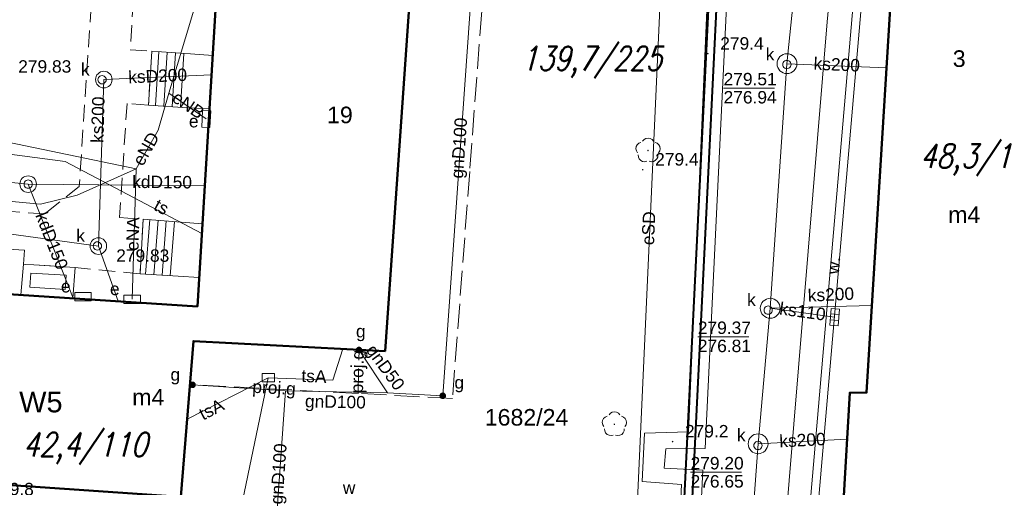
# Model space of a CAD drawing. Extents: x 0 to 6568752, y 0 to 5584302.
# Tile 28 of 57: x 6568405 to 6568464, y 5584003 to 5584032. Entities that reach past the tile are written whole.
import ezdxf
from ezdxf.enums import TextEntityAlignment as Align

# ---------------------------------------------------------------- set-up
doc = ezdxf.new("R2010")
doc.units = 0
doc.header["$PDSIZE"] = 0.75
for name, pattern in [('GAK', [3.5, 2, -0.7, 0.1, -0.7]), ('PRZER2-1', [1.5, 1, -0.5]), ('PRZER3-1', [2, 1.5, -0.5])]:
    doc.linetypes.add(name, pattern=pattern)
doc.layers.get('0').update_dxf_attribs({"linetype": 'CONTINUOUS'})
doc.layers.get('Defpoints').update_dxf_attribs({"linetype": 'CONTINUOUS'})
for name, color, linetype, lineweight in [('alarm', 51, 'CONTINUOUS', 50), ('EGBS', 7, 'CONTINUOUS', 18), ('EGBT', 7, 'CONTINUOUS', 18), ('EGBU', 7, 'CONTINUOUS', 50), ('EGBU_O', 7, 'CONTINUOUS', 50), ('EGDE_O', 7, 'CONTINUOUS', 18), ('GEPADR_O', 7, 'CONTINUOUS', 18), ('GUPPRZ_O', 7, 'CONTINUOUS', 18), ('OTKC', 7, 'CONTINUOUS', 18), ('OTRN', 7, 'CONTINUOUS', 13), ('OTRN_O', 7, 'CONTINUOUS', 13), ('OTWM', 7, 'CONTINUOUS', 18), ('OTWM_O', 7, 'CONTINUOUS', 18), ('ramka sekcji', 7, 'CONTINUOUS', 18), ('siec', 7, 'GAK', 70), ('SUPK', 7, 'CONTINUOUS', 18), ('SUPW', 7, 'CONTINUOUS', 18), ('SUPW_O', 7, 'CONTINUOUS', 18)]:
    doc.layers.add(name, color=color, linetype=linetype, lineweight=lineweight)
for name, color, linetype, lineweight, true_color in [('OTZL', 7, 'CONTINUOUS', 18, 0x008000), ('SUCP', 7, 'CONTINUOUS', 18, 0xd200d2), ('SUEP', 1, 'CONTINUOUS', 18, 0xff0000), ('SUEP_O', 1, 'CONTINUOUS', 18, 0xff0000), ('SUES', 1, 'CONTINUOUS', 18, 0xff0000), ('SUES_O', 1, 'CONTINUOUS', 18, 0xff0000), ('SUGP', 7, 'CONTINUOUS', 18, 0xbfbf00), ('SUGP_O', 7, 'CONTINUOUS', 18, 0xbfbf00), ('SUGU', 7, 'CONTINUOUS', 18, 0xbfbf00), ('SUGU_O', 7, 'CONTINUOUS', 18, 0xbfbf00), ('SUGW', 7, 'CONTINUOUS', 18, 0xbfbf00), ('SUGW_O', 7, 'CONTINUOUS', 18, 0xbfbf00), ('SUKK', 7, 'CONTINUOUS', 18, 0x803300), ('SUKP', 7, 'CONTINUOUS', 18, 0x803300), ('SUKP_O', 7, 'CONTINUOUS', 18, 0x803300), ('SUTP', 7, 'CONTINUOUS', 18, 0xff9100), ('SUTP_O', 7, 'CONTINUOUS', 18, 0xff9100), ('SUWW_O', 5, 'CONTINUOUS', 18, 0x0000ff)]:
    doc.layers.add(name, color=color, linetype=linetype, lineweight=lineweight, true_color=true_color)
doc.styles.add('Arial', font='arial.ttf')
doc.styles.add('GEO-INFO', font='arial.ttf')
doc.styles.add('UZBROJENIE', font='SIMPLEX.shx', dxfattribs={"width": 0.8, "oblique": 15.00003, "height": 0.9})
doc.dimstyles.get("Standard").update_dxf_attribs({"dimtxt": 0.18, "dimasz": 0.18, "dimexe": 0.18, "dimexo": 0.0625, "dimgap": 0.09, "dimtad": 0, "dimtih": 1, "dimtoh": 1, "dimdec": 4, "dimzin": 0, "dimdsep": 46, "dimtxsty": 'Standard', "dimcen": 0.09, "dimadec": 0, "dimazin": 0, "dimtfac": 1, "dimtdec": 4, "dimtofl": 0, "dimtmove": 0, "dimatfit": 3, "dimfxl": 0, "dimtolj": 1, "dimtzin": 0, "dimarcsym": 0})

# ---------------------------------------------------------------- blocks, each defined once
blk = doc.blocks.new('D_GSPWPN1')
blk.add_hatch(color=0).paths.add_polyline_path([(-0.045, 0), (-0.043467, -0.011647), (-0.038971, -0.0225), (-0.03182, -0.03182), (-0.0225, -0.038971), (-0.011647, -0.043467), (0, -0.045), (0.011647, -0.043467), (0.0225, -0.038971), (0.03182, -0.03182), (0.038971, -0.0225), (0.043467, -0.011647), (0.045, 0), (0.043467, 0.011647), (0.038971, 0.0225), (0.03182, 0.03182), (0.0225, 0.038971), (0.011647, 0.043467), (0, 0.045), (-0.011647, 0.043467), (-0.0225, 0.038971), (-0.03182, 0.03182), (-0.038971, 0.0225), (-0.043467, 0.011647)])
blk = doc.blocks.new('D_GSPRDL1')
blk.add_hatch(color=0).paths.add_polyline_path([(0, -0.045), (0.013906, -0.042798), (0.02645, -0.036406), (0.036406, -0.02645), (0.042798, -0.013906), (0.045, 0), (0.042798, 0.013906), (0.036406, 0.02645), (0.02645, 0.036406), (0.013906, 0.042798), (0, 0.045), (-0.013906, 0.042798), (-0.02645, 0.036406), (-0.036406, 0.02645), (-0.042798, 0.013906), (-0.045, 0), (-0.042798, -0.013906), (-0.036406, -0.02645), (-0.02645, -0.036406), (-0.013906, -0.042798)])
at = {"color": 0}
for points in [[(-0.324277, 0.563333), (-0.240553, 0.662679), (-0.127956, 0.727494), (0, 0.75), (0.127956, 0.727494), (0.240553, 0.662679), (0.324277, 0.563333)], [(-0.635969, -0.134326), (-0.70458, -0.024001), (-0.731429, 0.103115), (-0.713292, 0.231763), (-0.652348, 0.346501), (-0.55591, 0.433559), (-0.435555, 0.482485)], [(0.435555, 0.482485), (0.55591, 0.433559), (0.652348, 0.346501), (0.713292, 0.231763), (0.731429, 0.103115), (0.70458, -0.024001), (0.635969, -0.134326)], [(-0.068773, -0.646351), (-0.194901, -0.677512), (-0.324092, -0.663766), (-0.440839, -0.606763), (-0.531129, -0.513345), (-0.584125, -0.394725), (-0.593465, -0.265141)], [(0.593465, -0.265141), (0.584125, -0.394725), (0.531129, -0.513345), (0.440839, -0.606763), (0.324092, -0.663766), (0.194901, -0.677512), (0.068773, -0.646351)]]:
    blk.add_lwpolyline(points, dxfattribs=at)
blk = doc.blocks.new('D_GUPIKP1_3')
at = {"color": 0}
blk.add_lwpolyline([(0.375, -0.25), (-0.375, -0.25), (-0.375, 0.25), (0.375, 0.25)], close=True, dxfattribs=at)
blk = doc.blocks.new('D_GUPESE1')
at = {"color": 0}
blk.add_lwpolyline([(-0.5, -0.25), (-0.5, 0.25), (0.5, 0.25), (0.5, -0.25)], close=True, dxfattribs=at)
blk = doc.blocks.new('D_GUPIWZ1_1')
at = {"color": 0}
blk.add_lwpolyline([(0, 0.25), (0.064705, 0.241481), (0.125, 0.216506), (0.176777, 0.176777), (0.216506, 0.125), (0.241481, 0.064705), (0.25, 0), (0.241481, -0.064705), (0.216506, -0.125), (0.176777, -0.176777), (0.125, -0.216506), (0.064705, -0.241481), (0, -0.25), (-0.064705, -0.241481), (-0.125, -0.216506), (-0.176777, -0.176777), (-0.216506, -0.125), (-0.241481, -0.064705), (-0.25, 0), (-0.241481, 0.064705), (-0.216506, 0.125), (-0.176777, 0.176777), (-0.125, 0.216506), (-0.064705, 0.241481)], close=True, dxfattribs=at)
blk = doc.blocks.new('D_GUPKKS1')
at = {"color": 0}
blk.add_lwpolyline([(0.5, -0.25), (-0.5, -0.25), (-0.5, 0.25), (0.5, 0.25)], close=True, dxfattribs=at)
for points in [[(-0.175, -0.25), (-0.175, 0.25)], [(0.175, -0.25), (0.175, 0.25)]]:
    blk.add_lwpolyline(points, dxfattribs=at)
blk = doc.blocks.new('D_GUPGZA1')
blk.add_hatch(color=0).paths.add_polyline_path([(-0.2, 0), (-0.193185, -0.051764), (-0.173205, -0.1), (-0.141421, -0.141421), (-0.1, -0.173205), (-0.051764, -0.193185), (0, -0.2), (0.051764, -0.193185), (0.1, -0.173205), (0.141421, -0.141421), (0.173205, -0.1), (0.193185, -0.051764), (0.2, 0), (0.193185, 0.051764), (0.173205, 0.1), (0.141421, 0.141421), (0.1, 0.173205), (0.051764, 0.193185), (0, 0.2), (-0.051764, 0.193185), (-0.1, 0.173205), (-0.141421, 0.141421), (-0.173205, 0.1), (-0.193185, 0.051764)])
blk = doc.blocks.new('D_GUPGUT1')
blk.add_hatch(color=0).paths.add_polyline_path([(-0.2, 0), (-0.193185, -0.051764), (-0.173205, -0.1), (-0.141421, -0.141421), (-0.1, -0.173205), (-0.051764, -0.193185), (0, -0.2), (0.051764, -0.193185), (0.1, -0.173205), (0.141421, -0.141421), (0.173205, -0.1), (0.193185, -0.051764), (0.2, 0), (0.193185, 0.051764), (0.173205, 0.1), (0.141421, 0.141421), (0.1, 0.173205), (0.051764, 0.193185), (0, 0.2), (-0.051764, 0.193185), (-0.1, 0.173205), (-0.141421, 0.141421), (-0.173205, 0.1), (-0.193185, 0.051764)])
blk = doc.blocks.new('*D45')
at = {"layer": 'Defpoints', "color": 0, "lineweight": 40}
for p in [(6568647.5, 5584150), (6568650, 5584150), (0, 0)]:
    blk.add_point(p, dxfattribs=at)
at = {"layer": 'ramka sekcji', "color": 0, "lineweight": -2}
blk.add_line((6568649.938, 5584150), (6568647.5, 5584150), dxfattribs=at)
at = {"layer": 'ramka sekcji', "color": 0, "insert": (6568644.106, 5584150), "char_height": 0.75, "attachment_point": 5, "style": 'GEO-INFO'}
blk.add_mtext('\\A1;5584150.0000', dxfattribs=at)
blk = doc.blocks.new('*D46')
at = {"layer": 'Defpoints', "color": 0, "lineweight": 40}
for p in [(6568650, 5584152.5), (6568650, 5584150), (0, 0)]:
    blk.add_point(p, dxfattribs=at)
at = {"layer": 'ramka sekcji', "color": 0, "lineweight": -2}
blk.add_line((6568650, 5584150.062), (6568650, 5584152.5), dxfattribs=at)
at = {"layer": 'ramka sekcji', "color": 0, "insert": (6568650, 5584155.896), "char_height": 0.75, "attachment_point": 5, "rotation": 90, "style": 'GEO-INFO'}
blk.add_mtext('\\A1;6568650.0000', dxfattribs=at)

msp = doc.modelspace()

# ---------------------------------------------------------------- linework, layer by layer
at = {"layer": 'EGBS', "color": 0, "linetype": 'Continuous', "lineweight": 18, "elevation": 10.18}
for points in [[(6568412.64, 5584029.74), (6568412.44, 5584026.48), (6568414.79, 5584026.33), (6568416.11964, 5584026.26002), (6568416.31631, 5584029.47028), (6568414.98, 5584029.57)], [(6568411.93, 5584016.31), (6568412.12, 5584019.61), (6568414.41, 5584019.43), (6568415.69511, 5584019.33038), (6568415.49722, 5584016.10015), (6568414.24, 5584016.17)]]:
    msp.add_lwpolyline(points, close=True, dxfattribs=at)
for points in [[(6568412.86652, 5584026.45278), (6568413.07433, 5584029.70845)], [(6568413.36551, 5584026.42093), (6568413.57304, 5584029.67222)], [(6568413.86449, 5584026.38907), (6568414.07174, 5584029.63598)], [(6568414.36348, 5584026.35722), (6568414.57045, 5584029.59975)], [(6568412.51731, 5584019.57877), (6568412.25881, 5584016.29007)], [(6568413.01577, 5584019.53959), (6568412.75797, 5584016.25982)], [(6568413.51423, 5584019.50041), (6568413.25713, 5584016.22957)], [(6568414.01269, 5584019.46123), (6568413.7563, 5584016.19932)]]:
    msp.add_lwpolyline(points, dxfattribs=at)
at = {"layer": 'EGBT', "color": 0, "linetype": 'Continuous', "lineweight": 18, "elevation": 10.18}
for points in [[(6568404.74, 5584015.03978), (6568404.89, 5584016.89), (6568408.02, 5584016.69), (6568407.86981, 5584014.83707)], [(6568405.27943, 5584015.50589), (6568405.34864, 5584016.35967), (6568407.48054, 5584016.22345), (6568407.41119, 5584015.36782)]]:
    msp.add_lwpolyline(points, close=True, dxfattribs=at)
at = {"layer": 'EGBU', "color": 0, "linetype": 'Continuous', "lineweight": 50, "elevation": 10.18}
for points in [[(6568457.96, 5584044.72), (6568458.31, 5584050.79), (6568469.73, 5584050.1), (6568467.17, 5584008.53), (6568466.28, 5584008.57), (6568464.89, 5583988.75), (6568453.62, 5583989.49), (6568454.76, 5584009.14), (6568455.78, 5584009.15)], [(6568396.53, 5584004.09), (6568397.48, 5584015.51), (6568415.39, 5584014.35), (6568416.69, 5584035.57), (6568428.33, 5584034.73), (6568426.72, 5584011.65), (6568415.15381, 5584012.25266), (6568414.4, 5584002.86)]]:
    msp.add_lwpolyline(points, close=True, dxfattribs=at)
at = {"layer": 'GUPPRZ_O', "color": 0, "linetype": 'Continuous', "lineweight": 13, "elevation": 10.8, "flags": 128}
for points in [[(6568447.15079, 5584027.5064), (6568450.23079, 5584027.5064)], [(6568445.59833, 5584012.51363), (6568448.67833, 5584012.51363)], [(6568445.15897, 5584004.34863), (6568448.23897, 5584004.34863)]]:
    msp.add_lwpolyline(points, dxfattribs=at)
at = {"layer": 'OTKC', "color": 0, "linetype": 'PRZER2-1', "lineweight": 18, "elevation": 10.18}
msp.add_lwpolyline([(6568450.91, 5584064.03), (6568450.63, 5584062.71), (6568450.71, 5584061.92), (6568458.36, 5584057.68), (6568458.24, 5584055.28), (6568457.29, 5584055.47), (6568434.64, 5584050.06), (6568413.46, 5584051.34), (6568412.67, 5584050.77), (6568411.34, 5584029.82), (6568412.64, 5584029.74), (6568412.44, 5584026.48), (6568411.15, 5584026.59), (6568410.69, 5584019.7), (6568412.12, 5584019.61), (6568411.93, 5584016.31), (6568408.02, 5584016.69), (6568404.89, 5584016.89), (6568404.95, 5584017.73), (6568381.28, 5584019.4)], dxfattribs=at)
msp.add_lwpolyline([(6568409.45, 5584045.43), (6568409.72, 5584045.44), (6568409.14, 5584035.45), (6568408.45, 5584034.8), (6568406.31, 5584035.04), (6568406.18, 5584033.41), (6568408.31, 5584033.41), (6568408.99, 5584032.48), (6568408.26, 5584021.58), (6568406.17, 5584019.92), (6568397.43, 5584020.57), (6568398.22, 5584030.72)], close=True, dxfattribs=at)
at = {"layer": 'OTWM', "color": 0, "linetype": 'Continuous', "lineweight": 18, "elevation": 10.06}
for points in [[(6568451.30093, 5583990.12154), (6568455.92093, 5584043.54154)], [(6568451.79907, 5583990.07846), (6568456.41907, 5584043.49846)]]:
    msp.add_lwpolyline(points, dxfattribs=at)
at = {"layer": 'siec', "linetype": 'ByBlock', "lineweight": 40}
for p, q in [((6568444.3839, 5583994.60146), (6568449.1148, 5584090.92644)), ((6568444.8496, 5583994.06937), (6568449.5805, 5584090.39435))]:
    msp.add_line(p, q, dxfattribs=at)
at = {"layer": 'SUCP', "color": 0, "linetype": 'Continuous', "lineweight": 18, "elevation": 10.14}
for points in [[(6568443.67759, 5583983.5973), (6568444.60792, 5584003.60668), (6568442.23031, 5584003.78912), (6568442.37542, 5584006.71277), (6568445.02385, 5584006.77743), (6568447.76431, 5584069.6426), (6568445.65005, 5584069.72503), (6568445.82244, 5584073.37558), (6568448.23829, 5584073.32442), (6568448.83942, 5584089.2927)], [(6568444.86243, 5583983.49634), (6568445.90621, 5584004.4756), (6568443.55985, 5584004.59751), (6568443.66659, 5584005.75548), (6568446.04145, 5584005.78609), (6568449.17754, 5584070.73059), (6568447.00832, 5584070.81245), (6568447.07333, 5584072.15733), (6568449.07717, 5584072.12825), (6568449.94877, 5584089.2063)]]:
    msp.add_lwpolyline(points, dxfattribs=at)
at = {"layer": 'SUEP', "color": 0, "linetype": 'Continuous', "lineweight": 18, "elevation": 10.14}
for points in [[(6568395.78525, 5584060.01062), (6568394.9184, 5584025.40371), (6568403.43978, 5584024.36028), (6568411.69711, 5584022.65069)], [(6568413.67681, 5584027.20431), (6568418.08015, 5584041.84343), (6568445.26157, 5584040.49156), (6568445.53875, 5584052.03702), (6568457.5594, 5584052.48944)], [(6568461.96392, 5584050.56923), (6568462.1777, 5584051.59338), (6568455.34395, 5584051.84535), (6568453.40597, 5584031.5088), (6568450.53309, 5583996.80907), (6568448.53546, 5583966.36094), (6568408.78897, 5583972.06926), (6568392.59187, 5583974.08072), (6568365.19254, 5583976.97792)], [(6568444.01192, 5584047.82702), (6568441.38542, 5583990.29269), (6568440.95352, 5583979.26726), (6568466.45054, 5583975.60951), (6568466.39316, 5583974.00964), (6568466.2272, 5583973.46246), (6568467.21386, 5583948.20619), (6568536.11292, 5583940.91441), (6568541.52968, 5583940.57618), (6568547.44455, 5583941.31845), (6568547.39903, 5583950.90062), (6568548.75489, 5583954.02615)], [(6568411.69711, 5584022.65069), (6568413.01929, 5584024.97191), (6568413.67681, 5584027.20431)], [(6568413.67681, 5584027.20431), (6568415.93, 5584025.65)], [(6568353.39531, 5584024.78965), (6568367.92826, 5584023.86683), (6568384.63693, 5584022.51201), (6568405.92421, 5584020.51614), (6568408.12743, 5584021.05457), (6568411.69711, 5584022.65069)], [(6568411.69711, 5584022.65069), (6568411.45, 5584014.78)]]:
    msp.add_lwpolyline(points, dxfattribs=at)
at = {"layer": 'SUGP', "linetype": 'PRZER3-1', "lineweight": 18, "elevation": 10.14}
for points in [[(6568443.88641, 5584066.51975), (6568443.72414, 5584062.22925), (6568443.21709, 5584048.83953), (6568433.04301, 5584038.55306), (6568432.86106, 5584036.14952), (6568431.82595, 5584022.47563), (6568430.79083, 5584008.80175), (6568425.09346, 5584009.09886)], [(6568425.09346, 5584009.09886), (6568425.14757, 5584011.73193)], [(6568425.09346, 5584009.09886), (6568414.94353, 5584009.63256)]]:
    msp.add_lwpolyline(points, dxfattribs=at)
at = {"layer": 'SUGP', "linetype": 'Continuous', "lineweight": 18, "elevation": 10.14}
for points in [[(6568443.09135, 5584062.13219), (6568442.91103, 5584049.74296), (6568432.31396, 5584038.82759), (6568430.19977, 5584008.96016), (6568426.86624, 5584009.13821), (6568420.71721, 5584009.26097), (6568420.00537, 5583999.23606), (6568399.8317, 5584000.64916), (6568398.79, 5584000.83), (6568378.45287, 5584002.14573), (6568369.70734, 5584002.75806), (6568368.25098, 5584002.86003), (6568324.94601, 5584006.99931), (6568325.04379, 5584016.05039)], [(6568426.86624, 5584009.13821), (6568425.14688, 5584011.71853)], [(6568420.71721, 5584009.26097), (6568415.1, 5584009.62)]]:
    msp.add_lwpolyline(points, dxfattribs=at)
at = {"layer": 'SUKP', "color": 0, "linetype": 'Continuous', "lineweight": 18, "elevation": 10.14}
for points in [[(6568452.3056, 5584042.0096), (6568450.97527, 5584028.98349), (6568449.9658, 5584014.23627), (6568449.23205, 5584006.06716), (6568448.14265, 5583991.36195), (6568445.77966, 5583955.21846)], [(6568456.98, 5584028.72989), (6568450.97527, 5584028.98349)], [(6568416.24523, 5584028.30998), (6568409.74863, 5584028.02273)], [(6568409.74863, 5584028.02273), (6568409.41724, 5584017.98555)], [(6568405.17956, 5584021.72082), (6568394.37511, 5584022.78165), (6568371.94482, 5584027.33289)], [(6568407.89209, 5584014.83563), (6568405.17956, 5584021.72082)], [(6568415.83579, 5584021.62668), (6568405.17956, 5584021.72082)], [(6568409.41724, 5584017.98555), (6568399.60863, 5584019.32464), (6568395.17594, 5584019.62492), (6568382.2321, 5584011.95303)], [(6568410.61935, 5584014.65899), (6568409.41724, 5584017.98555)], [(6568456.10202, 5584014.4043), (6568449.9658, 5584014.23627)], [(6568453.85, 5584013.7), (6568449.9658, 5584014.23627)], [(6568454.59825, 5584006.35195), (6568449.23205, 5584006.06716)]]:
    msp.add_lwpolyline(points, dxfattribs=at)
at = {"layer": 'SUPK', "color": 0, "linetype": 'Continuous', "lineweight": 18, "elevation": 10.14}
for points in [[(6568450.97527, 5584028.38349, -1), (6568450.97527, 5584029.58349, -1)], [(6568409.74863, 5584027.52273, -1), (6568409.74863, 5584028.52273, -1)], [(6568405.17956, 5584021.22082, -1), (6568405.17956, 5584022.22082, -1)], [(6568409.41724, 5584017.48555, -1), (6568409.41724, 5584018.48555, -1)], [(6568449.9658, 5584013.63627, -1), (6568449.9658, 5584014.83627, -1)], [(6568449.23205, 5584005.46716, -1), (6568449.23205, 5584006.66716, -1)]]:
    msp.add_lwpolyline(points, format="xyb", close=True, dxfattribs=at)
at = {"layer": 'SUTP', "color": 0, "linetype": 'Continuous', "lineweight": 18, "elevation": 10.14}
for points in [[(6568415.65913, 5584018.74295), (6568407.4212, 5584023.08563), (6568401.12813, 5584023.90861)], [(6568419.67, 5584010.05), (6568423.56245, 5584009.89258), (6568424.17023, 5584011.78286)], [(6568375.40989, 5584000.51141), (6568394.02807, 5583999.98126), (6568417.21182, 5583998.26984), (6568419.67, 5584010.05)], [(6568414.77564, 5584007.54057), (6568419.67, 5584010.05)]]:
    msp.add_lwpolyline(points, dxfattribs=at)

# ---------------------------------------------------------------- block references
at = {"layer": 'OTRN', "color": 0, "linetype": 'Continuous', "lineweight": 13}
for p in [(6568446.2, 5584029.58, 10.08), (6568442.27, 5584022.59, 10.08), (6568444.07, 5584006.2, 10.08)]:
    msp.add_blockref('D_GSPWPN1', p, dxfattribs=at)
at = {"layer": 'OTZL', "color": 0, "linetype": 'Continuous', "lineweight": 18}
for p in [(6568442.59, 5584023.75, 10.12), (6568440.56, 5584007.24, 10.12)]:
    msp.add_blockref('D_GSPRDL1', p, dxfattribs=at)
at = {"layer": 'SUES', "color": 0, "linetype": 'Continuous', "lineweight": 18, "rotation": 86.77115033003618}
msp.add_blockref('D_GUPESE1', (6568415.93, 5584025.65, 10.16), dxfattribs=at)
at = {"layer": 'SUES', "color": 0, "linetype": 'Continuous', "lineweight": 18}
for p in [(6568408.49, 5584014.94, 10.16), (6568411.45, 5584014.78, 10.16)]:
    msp.add_blockref('D_GUPESE1', p, dxfattribs=at)
at = {"layer": 'SUGU', "linetype": 'Continuous', "lineweight": 18}
msp.add_blockref('D_GUPGUT1', (6568430.19977, 5584008.96016, 10.16), dxfattribs=at)
at = {"layer": 'SUGW', "linetype": 'Continuous', "lineweight": 18}
for p in [(6568425.14688, 5584011.71853, 10.16), (6568415.1, 5584009.62, 10.16)]:
    msp.add_blockref('D_GUPGZA1', p, dxfattribs=at)
at = {"layer": 'SUKK', "color": 0, "linetype": 'Continuous', "lineweight": 18, "rotation": 85.7258035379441}
msp.add_blockref('D_GUPKKS1', (6568453.85, 5584013.7, 10.16), dxfattribs=at)
at = {"layer": 'SUPK', "color": 0, "linetype": 'Continuous', "lineweight": 18}
msp.add_blockref('D_GUPIKP1_3', (6568419.67, 5584010.05, 10.16), dxfattribs=at)
at = {"layer": 'SUPW', "color": 0, "linetype": 'Continuous', "lineweight": 18}
for p in [(6568450.96993, 5584028.93151, 10.18), (6568409.63871, 5584028.01875, 10.18), (6568405.17956, 5584021.72082, 10.18), (6568409.35789, 5584017.9944, 10.18), (6568449.84068, 5584014.12588, 10.18), (6568449.2258, 5584005.96735, 10.18)]:
    msp.add_blockref('D_GUPIWZ1_1', p, dxfattribs=at)

# ---------------------------------------------------------------- texts
at = {"layer": 'alarm', "color": 0, "lineweight": 30, "style": 'UZBROJENIE', "oblique": 15.00003, "width": 0.8}
for s, p in [('139,7/225', (6568434.93857, 5584028.58069, 10.18)), ('48,3/110', (6568459.00169, 5584022.69839)), ('42,4/110', (6568404.85729, 5584005.2977))]:
    msp.add_text(s, height=1.44, dxfattribs=at).set_placement(p)
at = {"layer": 'alarm', "color": 0, "linetype": 'Continuous', "lineweight": 30, "style": 'GEO-INFO'}
msp.add_text('W5', height=1.25, dxfattribs=at).set_placement((6568405.94648, 5584008.57679, 0.62), align=Align.MIDDLE)
at = {"layer": 'EGBU_O', "color": 0, "linetype": 'Continuous', "lineweight": 0, "style": 'Arial'}
for p in [(6568461.675, 5584019.38045, 10.8), (6568412.43, 5584008.37521, 10.8)]:
    msp.add_text('m4', height=1, dxfattribs=at).set_placement(p, align=Align.CENTER)
at = {"layer": 'EGDE_O', "color": 0, "linetype": 'Continuous', "style": 'Arial'}
msp.add_text('1682/24', height=1, dxfattribs=at).set_placement((6568435.2599, 5584007.16155, 10.8), align=Align.CENTER)
at = {"layer": 'GEPADR_O', "color": 0, "linetype": 'Continuous', "lineweight": 0, "style": 'Arial'}
for s, p in [('3', (6568460.98187, 5584028.78798, 10.8)), ('19', (6568423.21664, 5584025.39293, 10.8))]:
    msp.add_text(s, height=1, dxfattribs=at).set_placement(p)
at = {"layer": 'GUPPRZ_O', "color": 0, "linetype": 'Continuous', "lineweight": 0, "style": 'Arial'}
for s, p in [('279.83', (6568404.57922, 5584028.44091, 10.8)), ('279.51', (6568447.15079, 5584027.6789, 10.8)), ('276.94', (6568447.15079, 5584026.5839, 10.8)), ('279.83', (6568410.49351, 5584017.03833, 10.8)), ('279.37', (6568445.59833, 5584012.68613, 10.8)), ('276.81', (6568445.59833, 5584011.59113, 10.8)), ('279.20', (6568445.15897, 5584004.52113, 10.8)), ('276.65', (6568445.15897, 5584003.42613, 10.8))]:
    msp.add_text(s, height=0.75, dxfattribs=at).set_placement(p)
at = {"layer": 'OTRN_O', "color": 0, "linetype": 'Continuous', "lineweight": 0, "style": 'Arial'}
for s, p in [('279.4', (6568446.95, 5584029.83, 10.8)), ('279.4', (6568443.02, 5584022.84, 10.8)), ('279.2', (6568444.82, 5584006.45, 10.8)), ('279.8', (6568402.9, 5584002.96, 10.8))]:
    msp.add_text(s, height=0.75, dxfattribs=at).set_placement(p)
at = {"layer": 'OTWM_O', "color": 0, "linetype": 'Continuous', "lineweight": 0, "style": 'Arial'}
msp.add_text('w.', height=0.75, rotation=85.0571007, dxfattribs=at).set_placement((6568454.15239, 5584016.78471, 10.8), align=Align.CENTER)
at = {"layer": 'SUEP_O', "color": 0, "linetype": 'Continuous', "lineweight": 0, "style": 'Arial'}
for s, rotation, p in [('eNB', 325.4011542, (6568414.63676, 5584026.18558, 10.8)), ('eND', 60.3340289, (6568412.61321, 5584023.66604, 10.8)), ('eSD', 87.3862225, (6568442.99184, 5584019.04647, 10.8)), ('eNA', 88.2016925, (6568411.86689, 5584018.70613, 10.8))]:
    msp.add_text(s, height=0.75, rotation=rotation, dxfattribs=at).set_placement(p, align=Align.CENTER)
at = {"layer": 'SUES_O', "color": 0, "linetype": 'Continuous', "lineweight": 0, "style": 'Arial'}
for p in [(6568415.46351, 5584025.1418, 10.8), (6568407.74, 5584015.19, 10.8), (6568410.7, 5584015.03, 10.8)]:
    msp.add_text('e', height=0.75, dxfattribs=at).set_placement(p, align=Align.RIGHT)
at = {"layer": 'SUGP_O', "linetype": 'Continuous', "lineweight": 0, "style": 'Arial'}
for s, rotation, p in [('gnD100', 85.9510359, (6568431.54961, 5584023.87315, 10.8)), ('proj.g', 88.8226386, (6568425.41393, 5584010.40936, 10.8)), ('gnD50', 306.3113971, (6568426.44851, 5584010.45245, 10.8)), ('proj.g', 356.9900586, (6568420.00309, 5584009.07263, 10.8)), ('gnD100', 358.8563029, (6568423.71575, 5584008.22766, 10.8)), ('gnD100', 85.9384137, (6568420.65403, 5584004.22773, 10.8))]:
    msp.add_text(s, height=0.75, rotation=rotation, dxfattribs=at).set_placement(p, align=Align.CENTER)
at = {"layer": 'SUGU_O', "linetype": 'Continuous', "lineweight": 0, "style": 'Arial'}
msp.add_text('g', height=0.75, dxfattribs=at).set_placement((6568431.48884, 5584009.39184, 10.8), align=Align.RIGHT)
at = {"layer": 'SUGW_O', "linetype": 'Continuous', "lineweight": 0, "style": 'Arial'}
for p in [(6568425.54813, 5584012.47645, 10.8), (6568414.35, 5584009.87, 10.8)]:
    msp.add_text('g', height=0.75, dxfattribs=at).set_placement(p, align=Align.RIGHT)
at = {"layer": 'SUKP_O', "color": 0, "linetype": 'Continuous', "lineweight": 0, "style": 'Arial'}
for s, rotation, p in [('ks200', 357.5816213, (6568453.96525, 5584028.56347, 10.8)), ('ksD200', 2.5317225, (6568413.0099, 5584027.87317, 10.8)), ('ks200', 88.3953966, (6568409.75738, 5584025.59508, 10.8)), ('kdD150', 359.4938532, (6568413.25992, 5584021.47583, 10.8)), ('kdD150', 291.5027512, (6568406.26277, 5584018.17065, 10.8)), ('ks200', 2.5414761, (6568453.64441, 5584014.69248, 10.8)), ('ks110', 352.1392172, (6568451.86776, 5584013.67741, 10.8)), ('ks200', 3.0379488, (6568451.9307, 5584005.91649, 10.8))]:
    msp.add_text(s, height=0.75, rotation=rotation, dxfattribs=at).set_placement(p, align=Align.CENTER)
at = {"layer": 'SUPW_O', "color": 0, "linetype": 'Continuous', "lineweight": 0, "style": 'Arial'}
for p in [(6568450.21993, 5584029.18151, 10.8), (6568408.88871, 5584028.26875, 10.8), (6568408.60789, 5584018.2444, 10.8), (6568449.09068, 5584014.37588, 10.8), (6568448.4758, 5584006.21735, 10.8)]:
    msp.add_text('k', height=0.75, dxfattribs=at).set_placement(p, align=Align.RIGHT)
at = {"layer": 'SUTP_O', "color": 0, "linetype": 'Continuous', "lineweight": 0, "style": 'Arial'}
for s, rotation, p in [('ts', 332.2037443, (6568413.05465, 5584020.01869, 10.8)), ('tsA', 357.6840306, (6568422.41544, 5584009.7668, 10.8)), ('tsA', 27.1450469, (6568416.41045, 5584007.80713, 10.8))]:
    msp.add_text(s, height=0.75, rotation=rotation, dxfattribs=at).set_placement(p, align=Align.CENTER)
at = {"layer": 'SUWW_O', "color": 0, "linetype": 'Continuous', "lineweight": 0, "style": 'Arial'}
msp.add_text('w', height=0.75, dxfattribs=at).set_placement((6568424.92848, 5584003.04645, 10.8), align=Align.RIGHT)

# ---------------------------------------------------------------- dimensions: what is measured, and where the dimension line sits
at = {"layer": 'ramka sekcji', "color": 0}
for offset, dtype, picture, middle in [((0, 2.5), 1, '*D46', (6568649.9999999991, 5584155.8956787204)), ((-2.5, 0), 0, '*D45', (6568644.1063676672, 5584150))]:
    dim = msp.add_ordinate_dim(feature_location=(6568650, 5584150), offset=offset, dtype=dtype, origin=(0, 0), dimstyle='Standard', override={"dimtxt": 0.75, "dimtxsty": 'GEO-INFO'}, dxfattribs=at)
    dim.commit()
    dim.dimension.update_dxf_attribs({"geometry": picture, "text_midpoint": middle})

doc.saveas('drawing.dxf')
